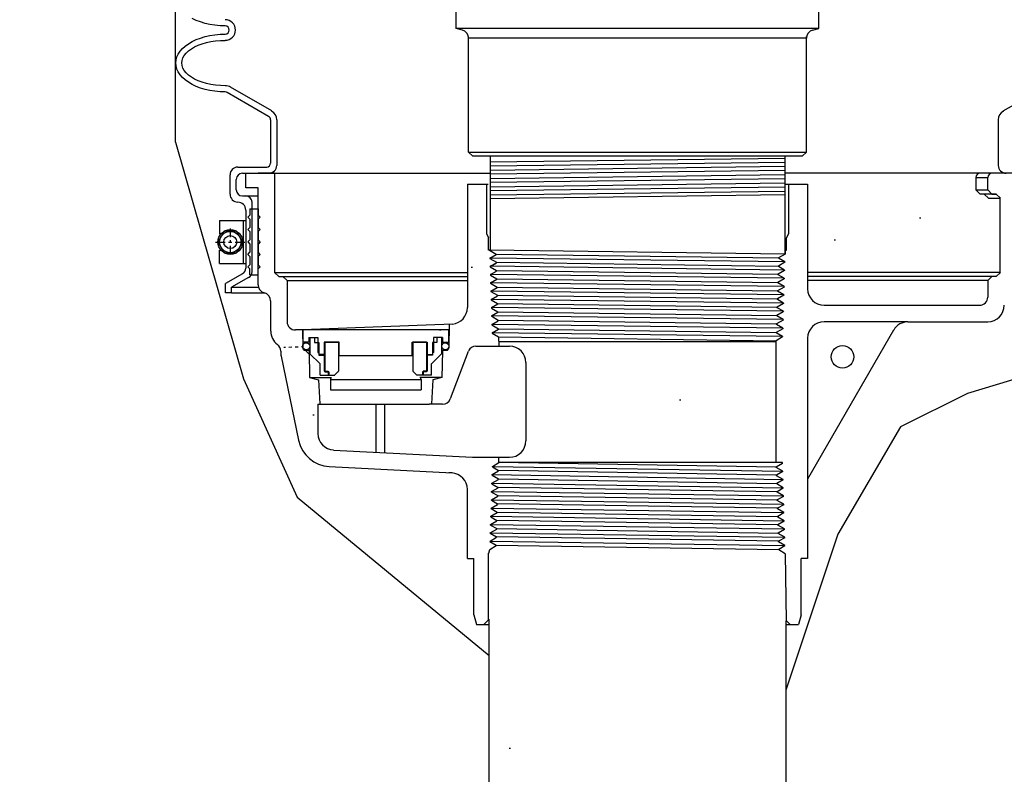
# Model space of a CAD drawing. Extents: x 1081 to 2220, y 0 to 2796.
# Tile 57 of 161: x 1557 to 1572, y 965 to 976. Entities that reach past the tile are written whole.
import ezdxf

# ---------------------------------------------------------------- set-up
doc = ezdxf.new("R2010")
doc.units = 0
doc.header["$MEASUREMENT"] = 0
doc.header["$PDSIZE"] = 1
doc.layers.get('DEFPOINTS').update_dxf_attribs({"linetype": 'CONTINUOUS'})
for name, color, linetype in [('DIM', 3, 'CONTINUOUS'), ('GALV-4', 4, 'CONTINUOUS'), ('PEAGRAVEL-HATCH', 3, 'CONTINUOUS'), ('SPILL-BUCKET', 1, 'CONTINUOUS'), ('SWIVEL-ADAPTOR', 1, 'CONTINUOUS'), ('TOP', 7, 'CONTINUOUS')]:
    doc.layers.add(name, color=color, linetype=linetype)
doc.styles.add('SIMPLEX', font='simplex')
doc.dimstyles.new('DIM64', dxfattribs={"dimscale": 64, "dimtxt": 0.09375, "dimasz": 0.09375, "dimexe": 0.0625, "dimexo": 0.0625, "dimgap": 0.046875, "dimtad": 1, "dimdec": 4, "dimzin": 3, "dimdsep": 46, "dimlunit": 4, "dimtxsty": 'SIMPLEX', "dimcen": 0, "dimclrd": 256, "dimclre": 256, "dimclrt": 256, "dimadec": 0, "dimazin": 0, "dimtfac": 1, "dimtdec": 4, "dimtmove": 0, "dimatfit": 3, "dimfxl": 1, "dimfrac": 2, "dimtolj": 1, "dimtzin": 0, "dimarcsym": 0})

# ---------------------------------------------------------------- blocks, each defined once
blk = doc.blocks.new('*D55')
at = {"layer": 'DEFPOINTS', "color": 0, "transparency": 16777216}
for p in [(1389.622, 978.296), (1911.122, 974.015), (1911.122, 700.523)]:
    blk.add_point(p, dxfattribs=at)
at = {"layer": 'DIM', "lineweight": -2, "transparency": 16777216}
for p, q in [((1389.622, 974.296), (1389.622, 696.523)), ((1911.122, 970.015), (1911.122, 696.523)), ((1395.622, 700.523), (1905.122, 700.523))]:
    blk.add_line(p, q, dxfattribs=at)
at = {"layer": 'DIM', "transparency": 16777216}
for points in [[(1395.622, 701.523), (1395.622, 699.523), (1389.622, 700.523)], [(1905.122, 701.523), (1905.122, 699.523), (1911.122, 700.523)]]:
    blk.add_solid(points, dxfattribs=at)
at = {"layer": 'DIM', "transparency": 16777216, "insert": (1650.372, 708.095), "char_height": 6, "attachment_point": 5, "style": 'SIMPLEX'}
blk.add_mtext('\\A1;43\'-5 1/2" (F.V. TANK SLAB)', dxfattribs=at)

msp = doc.modelspace()

# ---------------------------------------------------------------- hatches: boundary and pattern name
at = {"layer": 'PEAGRAVEL-HATCH'}
h = msp.add_hatch(dxfattribs=at)
h.set_pattern_fill('AR-SAND', color=256, scale=7.5, style=0)
h.set_pattern_definition([(37.5, (1705.354, 937.986), (-0.47245, 14.4512), [0, -11.4, 0, -12.75, 0, -12.1875]), (7.5, (1705.354, 937.986), (13.2733, 21.166), [0, -6.15, 0, -10.275, 0, -3.9375]), (327.5, (1696.129, 937.986), (23.3561, 0.0424), [0, -3.75, 0, -13.5, 0, -17.625]), (317.5, (1696.129, 937.986), (22.546, 6.5826), [0, -1.875, 0, -8.85, 0, -10.125])])
h.paths.add_polyline_path([(1570.33517, 980.73529), (1595.38964, 980.73529), (1595.38964, 937.98634), (1570.33517, 937.98634)])
h = msp.add_hatch(dxfattribs=at)
h.set_pattern_fill('AR-SAND', color=256, scale=7.5, style=0)
h.set_pattern_definition([(37.5, (1730.472, 974.765), (-0.47245, 14.4512), [0, -11.4, 0, -12.75, 0, -12.1875]), (7.5, (1730.472, 974.765), (13.2733, 21.1661), [0, -6.15, 0, -10.275, 0, -3.9375]), (327.5, (1721.247, 974.765), (23.3561, 0.04244), [0, -3.75, 0, -13.5, 0, -17.625]), (317.5, (1721.247, 974.765), (22.546, 6.5826), [0, -1.875, 0, -8.85, 0, -10.125])])
h.paths.add_polyline_path([(1517.69485, 978.01471), (1570.27181, 978.01471), (1570.27181, 974.76471), (1517.69485, 974.76471)])
h = msp.add_hatch(dxfattribs=at)
h.set_pattern_fill('AR-SAND', color=256, scale=7.5, style=0)
h.set_pattern_definition([(37.5, (1737.345, 935.266), (-0.47245, 14.4512), [0, -11.4, 0, -12.75, 0, -12.1875]), (7.5, (1737.345, 935.266), (13.2733, 21.1661), [0, -6.15, 0, -10.275, 0, -3.9375]), (327.5, (1728.12, 935.266), (23.3561, 0.04244), [0, -3.75, 0, -13.5, 0, -17.625]), (317.5, (1728.12, 935.266), (22.546, 6.5826), [0, -1.875, 0, -8.85, 0, -10.125])])
h.paths.add_polyline_path([(1517.34305, 966.17094), (1517.2252, 966.2888), (1517.30377, 966.36737), (1516.28236, 967.38877), (1516.20379, 967.3102), (1516.08594, 967.42806), (1516.08594, 967.8028), (1515.80814, 967.8028), (1515.80814, 973.7036), (1517.63241, 973.7036), (1517.68095, 973.7036), (1517.68095, 974.76471), (1563.39871, 974.76471), (1563.39871, 935.26579), (1518.80814, 935.26579, -0.41421356), (1515.80814, 938.26579), (1515.80814, 964.02491), (1516.08594, 964.02491), (1516.08594, 964.91382)])
h = msp.add_hatch(dxfattribs=at)
h.set_pattern_fill('AR-SAND', color=256, scale=7.5, style=0)
h.set_pattern_definition([(37.5, (1725.07, 935.266), (-0.47245, 14.4512), [0, -11.4, 0, -12.75, 0, -12.1875]), (7.5, (1725.07, 935.266), (13.2733, 21.166), [0, -6.15, 0, -10.275, 0, -3.9375]), (327.5, (1715.845, 935.266), (23.3561, 0.0424), [0, -3.75, 0, -13.5, 0, -17.625]), (317.5, (1715.845, 935.266), (22.546, 6.5826), [0, -1.875, 0, -8.85, 0, -10.125])])
edge = h.paths.add_edge_path()
edge.add_line((1563.39871, 974.76471), (1575.67366, 974.76471))
edge.add_arc((1575.48637, 974.77355), 0.1875, 310.000095, 357.298457, ccw=False)
edge.add_line((1575.60689, 974.62992), (1574.97643, 974.10089))
edge.add_arc((1575.09695, 973.95726), 0.1875, 490.000095, 555.380859)
edge.add_line((1574.91616, 973.90753), (1575.07266, 973.33865))
edge.add_arc((1574.59056, 973.20603), 0.5, 360, 375.380859, ccw=False)
edge.add_line((1575.09056, 973.20603), (1575.09056, 973.02355))
edge.add_line((1575.09056, 973.02355), (1575.06056, 973.02355))
edge.add_line((1575.06056, 973.02355), (1575.06056, 972.39855))
edge.add_line((1575.06056, 972.39855), (1575.09056, 972.27355))
edge.add_line((1575.09056, 972.27355), (1575.18431, 972.27355))
edge.add_line((1575.18431, 972.27355), (1575.37181, 972.27355))
edge.add_line((1575.37181, 972.27355), (1575.37181, 970.05822))
edge.add_arc((1575.12181, 970.05822), 0.25, 284.989898, 360, ccw=False)
edge.add_arc((1587.18268, 925.01463), 46.38034, 464.989886, 465.707335)
edge.add_arc((1574.85654, 968.84474), 0.85, 465.707347, 540)
edge.add_line((1574.00654, 968.84474), (1574.00654, 966.63109))
edge.add_line((1574.00654, 966.63109), (1574.00641, 966.47039))
edge.add_line((1574.00641, 966.47039), (1574.16503, 966.47039))
edge.add_line((1574.16503, 966.47039), (1574.35654, 966.63109))
edge.add_line((1574.35654, 966.63109), (1574.35654, 967.6677))
edge.add_ellipse((1574.48547, 967.75721), major_axis=(0, 0.2), ratio=0.72085956, start_angle=116.585007, end_angle=251.031832)
edge.add_line((1574.62181, 967.64328), (1574.62181, 967.33409))
edge.add_arc((1574.55575, 967.32287), 0.06701, 238.579317, 369.639978, ccw=False)
edge.add_arc((1574.49431, 967.20909), 0.0625, 424.903045, 540)
edge.add_line((1574.43181, 967.20909), (1574.43181, 966.83409))
edge.add_arc((1574.49431, 966.83409), 0.0625, 540, 630)
edge.add_line((1574.49431, 966.77159), (1574.56181, 966.77159))
edge.add_arc((1574.56181, 966.71159), 0.06, 359.979772, 450, ccw=False)
edge.add_line((1574.62181, 966.71157), (1574.61834, 956.87655))
edge.add_arc((1628.5354, 827.95573), 139.74129, 472.6955788, 474.5798006)
edge.add_arc((1570.86469, 953.39639), 1.7, 465.563139, 540)
edge.add_line((1569.16469, 953.39639), (1569.16469, 945.77096))
edge.add_line((1569.16469, 945.77096), (1568.28124, 945.77096))
edge.add_line((1568.28124, 945.77096), (1568.04471, 945.77096))
edge.add_line((1568.04471, 945.77096), (1568.78124, 944.45572))
edge.add_line((1568.78124, 944.45572), (1568.78124, 944.05737))
edge.add_arc((1569.03124, 944.05737), 0.25, 540, 630)
edge.add_line((1569.03124, 943.80737), (1569.16469, 943.80737))
edge.add_line((1569.16469, 943.80737), (1569.16469, 942.27096))
edge.add_arc((1568.91469, 942.27096), 0.25, 270, 360, ccw=False)
edge.add_line((1568.91469, 942.02096), (1568.91469, 937.00876))
edge.add_line((1568.91469, 937.00876), (1568.29594, 937.00876))
edge.add_line((1568.29594, 937.00876), (1568.29594, 936.11157))
edge.add_line((1568.29594, 936.11157), (1568.17219, 936.11157))
edge.add_line((1568.17219, 936.11157), (1568.17219, 935.69869))
edge.add_line((1568.17219, 935.69869), (1567.66155, 935.66298))
edge.add_line((1567.66155, 935.66298), (1567.66155, 935.6011))
edge.add_line((1567.66155, 935.6011), (1567.59968, 935.6011))
edge.add_line((1567.59968, 935.6011), (1567.59968, 935.26579))
edge.add_line((1567.59968, 935.26579), (1567.10468, 935.26579))
edge.add_line((1567.10468, 935.26579), (1567.10468, 935.6011))
edge.add_line((1567.10468, 935.6011), (1567.0428, 935.6011))
edge.add_line((1567.0428, 935.6011), (1567.0428, 935.66298))
edge.add_line((1567.0428, 935.66298), (1566.91905, 935.66298))
edge.add_line((1566.91905, 935.66298), (1566.91905, 935.26579))
edge.add_line((1566.91905, 935.26579), (1563.39871, 935.26579))
edge.add_line((1563.39871, 935.26579), (1563.39871, 974.76471))
h.paths.add_polyline_path([(1567.12017, 935.87609, -0.57507133), (1567.09865, 935.8621, 0.53001081), (1567.05518, 935.83319), (1567.05518, 935.61694), (1567.64918, 935.61694), (1567.64918, 935.86444), (1567.59869, 935.86444, -0.35188447), (1567.58418, 935.87609, 0.80321759)], flags=16)
h.paths.add_polyline_path([(1567.45514, 935.82484, 1), (1567.24922, 935.82484, 1)], flags=0)
h = msp.add_hatch(dxfattribs=at)
h.set_pattern_fill('AR-SAND', color=256, scale=7.5, style=0)
h.set_pattern_definition([(37.5, (1731.579, 915.523), (-0.47245, 14.4512), [0, -11.4, 0, -12.75, 0, -12.1875]), (7.5, (1731.579, 915.523), (13.2733, 21.1661), [0, -6.15, 0, -10.275, 0, -3.9375]), (327.5, (1722.354, 915.523), (23.3561, 0.04244), [0, -3.75, 0, -13.5, 0, -17.625]), (317.5, (1722.354, 915.523), (22.546, 6.5826), [0, -1.875, 0, -8.85, 0, -10.125])])
h.paths.add_polyline_path([(1510.62181, 973.7036), (1514.80814, 973.7036), (1514.80814, 967.8028), (1514.53033, 967.8028), (1514.53033, 964.02491), (1514.80814, 964.02491), (1514.80814, 938.26579, 0.41421356), (1518.80814, 934.26579), (1566.91905, 934.26579), (1566.91905, 933.8686), (1567.10468, 933.8686), (1567.10468, 933.91464), (1567.66155, 933.91464), (1567.66155, 933.8686), (1568.17219, 933.8329), (1568.17219, 933.42001), (1568.29594, 933.42001), (1568.29594, 932.52282), (1568.91469, 932.52282), (1568.91469, 923.02328, -0.41421356), (1569.16469, 922.77328), (1569.16469, 921.77328), (1568.28124, 921.77328), (1568.04471, 921.77328), (1568.78124, 920.45804), (1568.78124, 920.05969, 0.41421356), (1569.03124, 919.80969), (1569.16469, 919.80969), (1569.16469, 915.52328), (1561.37181, 915.52328), (1560.37181, 917.52328), (1555.37181, 917.52328), (1554.37181, 915.52328), (1544.87181, 915.52328), (1543.87181, 917.52328), (1538.87181, 917.52328), (1537.87181, 915.52328), (1528.37181, 915.52328), (1527.37181, 917.52328), (1526.40987, 917.52328), (1526.40987, 923.05328, 0.41421356), (1520.40987, 929.05328), (1511.52101, 929.05328), (1511.52101, 929.40408, -0.41421356), (1510.87181, 930.05328), (1510.62181, 930.05328)])

# ---------------------------------------------------------------- linework, layer by layer
at = {"layer": 'DEFPOINTS', "linetype": 'Continuous'}
for points in [[(1559.11299, 974.48171), (1559.11299, 978.09658)], [(1559.11299, 974.48171), (1560.14241, 970.89246), (1560.9563, 969.09666), (1563.87181, 966.69905)], [(1573.13062, 973.96972), (1572.48636, 971.0771), (1571.12993, 970.67051), (1570.11257, 970.16224), (1569.16299, 968.53588), (1568.37181, 966.17157)]]:
    msp.add_lwpolyline(points, dxfattribs=at)
at = {"layer": 'GALV-4', "color": 1, "linetype": 'Continuous'}
for p, q in [((1563.88688, 974.26775), (1563.88688, 972.84546)), ((1568.35673, 974.26775), (1568.35673, 972.78538))]:
    msp.add_line(p, q, dxfattribs=at)
at = {"layer": 'GALV-4', "color": 7, "linetype": 'Continuous'}
for p, q in [((1563.88688, 974.18155), (1568.35673, 974.24091)), ((1568.35673, 974.17562), (1563.88688, 974.11783)), ((1563.88688, 974.05578), (1568.35673, 974.11613)), ((1568.35673, 974.05083), (1563.88688, 973.99393)), ((1563.88688, 973.9311), (1568.35673, 973.99024)), ((1568.35673, 973.92604), (1563.88688, 973.86844)), ((1563.88688, 973.80642), (1568.35673, 973.86544)), ((1568.35703, 973.80126), (1563.88688, 973.74374)), ((1563.88688, 973.68172), (1568.35673, 973.74065)), ((1568.36132, 973.68228), (1563.88688, 973.62226))]:
    msp.add_line(p, q, dxfattribs=at)
at = {"layer": 'GALV-4', "color": 1, "linetype": 'Continuous'}
msp.add_lwpolyline([(1568.37181, 967.22357), (1568.37669, 923.08616), (1563.87669, 923.08616), (1563.87181, 967.24928)], dxfattribs=at)
at = {"layer": 'SPILL-BUCKET', "linetype": 'Continuous'}
for p, q in [((1559.42573, 976.32863), (1559.36496, 976.35742)), ((1559.49183, 976.30411), (1559.42573, 976.32863)), ((1559.56113, 976.28279), (1559.49183, 976.30411)), ((1559.6347, 976.26679), (1559.56113, 976.28279)), ((1559.7104, 976.25507), (1559.6347, 976.26679)), ((1559.78823, 976.2476), (1559.7104, 976.25507)), ((1559.86713, 976.24547), (1559.78823, 976.2476)), ((1559.49183, 976.06102), (1559.56113, 976.08235)), ((1559.49183, 976.06102), (1559.56113, 976.08235)), ((1559.56113, 976.08235), (1559.6347, 976.09834)), ((1559.56113, 976.08235), (1559.6347, 976.09834)), ((1559.6347, 976.09834), (1559.7104, 976.11007)), ((1559.6347, 976.09834), (1559.7104, 976.11007)), ((1559.7104, 976.11007), (1559.78823, 976.11753)), ((1559.7104, 976.11007), (1559.78823, 976.11753)), ((1559.78823, 976.11753), (1559.86713, 976.11966)), ((1559.78823, 976.11753), (1559.86713, 976.11966)), ((1559.21676, 975.9011), (1559.25941, 975.93948)), ((1559.21676, 975.9011), (1559.25941, 975.93948)), ((1559.25941, 975.93948), (1559.30952, 975.97466)), ((1559.25941, 975.93948), (1559.30952, 975.97466)), ((1559.30952, 975.97466), (1559.36496, 976.00771)), ((1559.30952, 975.97466), (1559.36496, 976.00771)), ((1559.36496, 976.00771), (1559.42573, 976.0365)), ((1559.36496, 976.00771), (1559.42573, 976.0365)), ((1559.40228, 975.92562), (1559.45772, 975.95121)), ((1559.42573, 976.0365), (1559.49183, 976.06102)), ((1559.42573, 976.0365), (1559.49183, 976.06102)), ((1559.45772, 975.95121), (1559.51742, 975.9736)), ((1559.51742, 975.9736), (1559.58246, 975.99172)), ((1559.58246, 975.99172), (1559.64963, 976.00665)), ((1559.64963, 976.00665), (1559.72106, 976.01731)), ((1559.72106, 976.01731), (1559.79356, 976.02371)), ((1559.79356, 976.02371), (1559.86713, 976.02584)), ((1559.13253, 975.77316), (1559.15279, 975.81687)), ((1559.13253, 975.77316), (1559.15279, 975.81687)), ((1559.15279, 975.81687), (1559.18158, 975.86058)), ((1559.15279, 975.81687), (1559.18158, 975.86058)), ((1559.18158, 975.86058), (1559.21676, 975.9011)), ((1559.18158, 975.86058), (1559.21676, 975.9011)), ((1559.22636, 975.75823), (1559.24661, 975.79555)), ((1559.24661, 975.79555), (1559.2754, 975.8318)), ((1559.2754, 975.8318), (1559.31058, 975.86485)), ((1559.31058, 975.86485), (1559.35323, 975.89683)), ((1559.35323, 975.89683), (1559.40228, 975.92562)), ((1559.11654, 975.68253), (1559.12081, 975.72838)), ((1559.11654, 975.68253), (1559.12081, 975.72838)), ((1559.12081, 975.63669), (1559.11654, 975.68253)), ((1559.12081, 975.72838), (1559.13253, 975.77316)), ((1559.12081, 975.72838), (1559.13253, 975.77316)), ((1559.13253, 975.59084), (1559.12081, 975.63669)), ((1559.21036, 975.68253), (1559.21463, 975.72091)), ((1559.21463, 975.64308), (1559.21036, 975.68253)), ((1559.21463, 975.72091), (1559.22636, 975.75823)), ((1559.22636, 975.60577), (1559.21463, 975.64308)), ((1559.15279, 975.54713), (1559.13253, 975.59084)), ((1559.18158, 975.50448), (1559.15279, 975.54713)), ((1559.21676, 975.4629), (1559.18158, 975.50448)), ((1559.24661, 975.56845), (1559.22636, 975.60577)), ((1559.2754, 975.53327), (1559.24661, 975.56845)), ((1559.31058, 975.49915), (1559.2754, 975.53327)), ((1559.35323, 975.46717), (1559.31058, 975.49915)), ((1559.25941, 975.42452), (1559.21676, 975.4629)), ((1559.30952, 975.38934), (1559.25941, 975.42452)), ((1559.36496, 975.35628), (1559.30952, 975.38934)), ((1559.40228, 975.43838), (1559.35323, 975.46717)), ((1559.42573, 975.3275), (1559.36496, 975.35628)), ((1559.45772, 975.41279), (1559.40228, 975.43838)), ((1559.51742, 975.3904), (1559.45772, 975.41279)), ((1559.58246, 975.37228), (1559.51742, 975.3904)), ((1559.64963, 975.35735), (1559.58246, 975.37228)), ((1559.72106, 975.34669), (1559.64963, 975.35735)), ((1559.79356, 975.34029), (1559.72106, 975.34669)), ((1559.86713, 975.33816), (1559.79356, 975.34029)), ((1559.49183, 975.30298), (1559.42573, 975.3275)), ((1559.56113, 975.28165), (1559.49183, 975.30298)), ((1559.6347, 975.26566), (1559.56113, 975.28165)), ((1559.7104, 975.25393), (1559.6347, 975.26566)), ((1559.78823, 975.24647), (1559.7104, 975.25393)), ((1559.86713, 975.24434), (1559.78823, 975.24647)), ((1560.52495, 974.87331), (1559.89804, 975.23581)), ((1560.57186, 974.95434), (1559.94496, 975.31684)), ((1571.67175, 974.95434), (1572.29866, 975.31684)), ((1560.55587, 974.81894), (1560.55587, 974.16431)), ((1560.64969, 974.81894), (1560.64969, 974.13019)), ((1571.59392, 974.81894), (1571.59392, 974.13019)), ((1560.05904, 974.1046), (1560.49617, 974.1046)), ((1560.12727, 974.01078), (1560.52922, 974.01078)), ((1560.17951, 973.79115), (1560.17951, 974.01078)), ((1560.17951, 974.01078), (1561.16465, 974.01078)), ((1560.61664, 974.01078), (1560.36716, 974.01078)), ((1560.49297, 974.01078), (1563.88688, 974.01078)), ((1560.61771, 972.50641), (1560.61771, 974.01078)), ((1571.75065, 974.01078), (1568.35673, 974.01078)), ((1572.0641, 974.01078), (1568.35673, 974.01078)), ((1559.93962, 973.69199), (1559.93962, 973.98413)), ((1560.03345, 973.76023), (1560.03345, 973.91696)), ((1563.54221, 973.84552), (1563.85673, 973.84552)), ((1563.54221, 973.84552), (1563.54221, 971.97226)), ((1563.83114, 973.84552), (1563.83114, 973.09494)), ((1568.35673, 973.84552), (1568.70247, 973.84552)), ((1568.41247, 973.84552), (1568.41247, 973.09494)), ((1568.70247, 973.84552), (1568.70247, 972.25906)), ((1571.25594, 973.94787), (1571.25594, 973.75703)), ((1571.25594, 973.94787), (1571.43719, 973.94787)), ((1571.43719, 973.75703), (1571.43719, 973.94787)), ((1560.36716, 973.79115), (1560.17951, 973.79115)), ((1560.36716, 972.31877), (1560.36716, 973.79115)), ((1571.25594, 973.75703), (1571.43719, 973.75703)), ((1571.31885, 973.69519), (1571.25594, 973.75703)), ((1571.56513, 973.69519), (1571.31885, 973.69519)), ((1571.44572, 973.63229), (1571.38388, 973.69519)), ((1571.56513, 973.69519), (1571.40627, 973.69519)), ((1571.5001, 973.69519), (1571.43719, 973.75703)), ((1571.5001, 973.69519), (1571.56513, 973.69519)), ((1571.62697, 973.63229), (1571.56513, 973.69519)), ((1560.12727, 973.66641), (1560.17951, 973.66641)), ((1560.17951, 973.66641), (1560.36716, 973.66641)), ((1560.27334, 972.51388), (1560.27334, 973.57258)), ((1571.44572, 973.63229), (1571.62697, 973.63229)), ((1571.62591, 972.50641), (1571.62591, 973.63229)), ((1560.17951, 973.45211), (1560.17951, 972.57145)), ((1560.24242, 973.4681), (1560.36716, 973.4681)), ((1560.24242, 973.4681), (1560.24242, 973.37428)), ((1560.36716, 973.4681), (1560.36716, 973.37428)), ((1560.21043, 973.34336), (1560.24242, 973.37428)), ((1560.21043, 973.34336), (1560.24242, 973.31244)), ((1560.24242, 973.31244), (1560.24242, 973.18663)), ((1560.39808, 973.34336), (1560.36716, 973.37428)), ((1560.39808, 973.34336), (1560.36716, 973.31244)), ((1560.36716, 973.31244), (1560.36716, 973.18663)), ((1560.21043, 973.15571), (1560.24242, 973.18663)), ((1560.21043, 973.15571), (1560.24242, 973.12479)), ((1560.24242, 973.12479), (1560.24242, 972.99899)), ((1560.39808, 973.15571), (1560.36716, 973.18663)), ((1560.39808, 973.15571), (1560.36716, 973.12479)), ((1560.36716, 973.12479), (1560.36716, 972.99899)), ((1563.83114, 973.09494), (1563.85993, 973.0331)), ((1568.41247, 973.09494), (1568.38368, 973.0331)), ((1560.21043, 972.96807), (1560.24242, 972.99899)), ((1560.21043, 972.96807), (1560.24242, 972.93715)), ((1560.39808, 972.96807), (1560.36716, 972.99899)), ((1560.39808, 972.96807), (1560.36716, 972.93715)), ((1563.85993, 972.84546), (1563.85993, 973.0331)), ((1568.38368, 972.84546), (1568.38368, 973.0331)), ((1560.21043, 972.78042), (1560.24242, 972.81134)), ((1560.24242, 972.93715), (1560.24242, 972.81134)), ((1560.36716, 972.93715), (1560.36716, 972.81134)), ((1560.39808, 972.78042), (1560.36716, 972.81134)), ((1563.87805, 972.84546), (1563.85993, 972.84546)), ((1563.87805, 972.84546), (1563.87805, 972.84226)), ((1563.87912, 972.84226), (1563.97721, 972.78468)), ((1563.89511, 972.84546), (1563.89405, 972.84546)), ((1563.89831, 972.84546), (1563.89724, 972.84546)), ((1568.36343, 972.84546), (1568.36132, 972.78532)), ((1568.36343, 972.84546), (1568.38368, 972.84546)), ((1560.21043, 972.78042), (1560.24242, 972.7495)), ((1560.24242, 972.7495), (1560.24242, 972.62369)), ((1560.39808, 972.78042), (1560.36716, 972.7495)), ((1560.36716, 972.7495), (1560.36716, 972.62369)), ((1563.88232, 972.72391), (1563.97721, 972.77829)), ((1563.88232, 972.72391), (1563.97721, 972.77829)), ((1563.88232, 972.72391), (1563.88232, 972.71645)), ((1563.88232, 972.71752), (1563.98041, 972.65994)), ((1563.88232, 972.71645), (1563.98041, 972.65994)), ((1563.88552, 972.5981), (1563.98041, 972.65355)), ((1563.88552, 972.59917), (1563.98041, 972.65355)), ((1563.97721, 972.78468), (1563.97721, 972.77829)), ((1563.98041, 972.65994), (1563.98041, 972.65355)), ((1563.98041, 972.65994), (1563.98041, 972.65355)), ((1568.35703, 972.65994), (1568.26001, 972.60344)), ((1568.36132, 972.78532), (1568.26321, 972.72818)), ((1568.26321, 972.72071), (1568.26321, 972.72818)), ((1568.35703, 972.66634), (1568.26321, 972.72071)), ((1568.35703, 972.66634), (1568.35703, 972.65994)), ((1560.21043, 972.59277), (1560.24242, 972.62369)), ((1560.21043, 972.59277), (1560.24242, 972.56186)), ((1560.24242, 972.46803), (1560.24242, 972.56186)), ((1560.39808, 972.59277), (1560.36716, 972.62369)), ((1560.39808, 972.59277), (1560.36716, 972.56186)), ((1560.36716, 972.46803), (1560.36716, 972.56186)), ((1560.67955, 972.44351), (1560.61664, 972.50641)), ((1560.61771, 972.50641), (1563.54221, 972.50641)), ((1563.88552, 972.5981), (1563.88658, 972.59171)), ((1563.88658, 972.59171), (1563.98467, 972.5352)), ((1563.88978, 972.47336), (1563.98467, 972.52774)), ((1563.98467, 972.5352), (1563.98467, 972.52774)), ((1568.35383, 972.5352), (1568.25574, 972.47869)), ((1568.26001, 972.59597), (1568.26001, 972.60344)), ((1568.35383, 972.5416), (1568.26001, 972.59597)), ((1568.35383, 972.5416), (1568.35383, 972.5352)), ((1571.62697, 972.50641), (1568.70247, 972.50641)), ((1571.56513, 972.44351), (1571.62697, 972.50641)), ((1560.12727, 972.48722), (1559.87032, 972.33903)), ((1560.22109, 972.42965), (1559.96415, 972.28145)), ((1560.24242, 972.46803), (1560.36716, 972.46803)), ((1560.67955, 972.44351), (1563.54221, 972.44351)), ((1560.74245, 972.44351), (1560.74352, 972.44351)), ((1560.80642, 972.38167), (1560.74352, 972.44351)), ((1560.80642, 972.38167), (1560.80642, 971.75796)), ((1560.80642, 972.38167), (1563.54221, 972.38167)), ((1563.88978, 972.47336), (1563.88978, 972.46697)), ((1563.88978, 972.46697), (1563.98787, 972.40939)), ((1563.89405, 972.34862), (1563.98893, 972.403)), ((1563.89405, 972.34862), (1563.89405, 972.34116)), ((1563.98787, 972.40939), (1563.98893, 972.403)), ((1568.34957, 972.40939), (1568.25148, 972.35289)), ((1568.25148, 972.34649), (1568.25148, 972.35289)), ((1568.34637, 972.29211), (1568.25148, 972.34649)), ((1568.25468, 972.47123), (1568.25574, 972.47869)), ((1568.34957, 972.41686), (1568.25468, 972.47123)), ((1568.34957, 972.41686), (1568.34957, 972.40939)), ((1571.5001, 972.44351), (1568.70247, 972.44351)), ((1571.43719, 972.38167), (1568.70247, 972.38167)), ((1571.43719, 972.38167), (1571.5001, 972.44351)), ((1571.43719, 972.38167), (1571.43719, 972.13325)), ((1571.56513, 972.44351), (1571.5001, 972.44351)), ((1559.87032, 972.19509), (1559.87032, 972.33903)), ((1559.96415, 972.28252), (1560.36716, 972.28252)), ((1559.96415, 972.19509), (1559.96415, 972.28145)), ((1563.89405, 972.34116), (1563.99213, 972.28465)), ((1563.89724, 972.22281), (1563.99213, 972.27719)), ((1563.89724, 972.22281), (1563.89831, 972.21642)), ((1563.89831, 972.21642), (1563.9964, 972.15991)), ((1563.99213, 972.28465), (1563.99213, 972.27719)), ((1568.3453, 972.28465), (1568.24721, 972.22814)), ((1568.24721, 972.22175), (1568.24721, 972.22814)), ((1568.3421, 972.16631), (1568.24721, 972.22175)), ((1568.34637, 972.29211), (1568.3453, 972.28465)), ((1559.96095, 972.19509), (1559.87032, 972.19509)), ((1559.96415, 972.19509), (1560.47164, 972.19509)), ((1560.55587, 972.07675), (1560.55587, 971.61616)), ((1563.90151, 972.09807), (1563.9964, 972.15245)), ((1563.90151, 972.09807), (1563.90151, 972.09168)), ((1563.90151, 972.09168), (1563.9996, 972.0341)), ((1563.9964, 972.15991), (1563.9964, 972.15245)), ((1568.3421, 972.15991), (1568.24402, 972.1034)), ((1568.24402, 972.09594), (1568.24402, 972.1034)), ((1568.33784, 972.04156), (1568.24402, 972.09594)), ((1568.3421, 972.16631), (1568.3421, 972.15991)), ((1563.90577, 971.97333), (1564.00066, 972.0277)), ((1563.90577, 971.97333), (1563.90577, 971.96587)), ((1563.90577, 971.96587), (1564.00386, 971.90936)), ((1563.90897, 971.84752), (1564.00386, 971.9019)), ((1564.00066, 972.0277), (1563.9996, 972.0341)), ((1564.00386, 971.9019), (1564.00386, 971.90936)), ((1568.33357, 971.90936), (1568.23655, 971.85285)), ((1568.33784, 972.0341), (1568.23975, 971.97759)), ((1568.23975, 971.9712), (1568.23975, 971.97759)), ((1568.33464, 971.91682), (1568.23975, 971.9712)), ((1568.33464, 971.91682), (1568.33357, 971.90936)), ((1568.33784, 972.04156), (1568.33784, 972.0341)), ((1568.95195, 972.00851), (1571.31245, 972.00851)), ((1563.90897, 971.84752), (1563.91004, 971.84113)), ((1563.91004, 971.84113), (1564.00813, 971.78462)), ((1563.91324, 971.71638), (1564.00813, 971.77076)), ((1564.00813, 971.77076), (1564.00813, 971.78462)), ((1568.33038, 971.78462), (1568.23229, 971.72811)), ((1568.23655, 971.84539), (1568.23655, 971.85285)), ((1568.33038, 971.79101), (1568.23655, 971.84539)), ((1568.33038, 971.79101), (1568.33038, 971.78462)), ((1570.22602, 971.75796), (1568.95195, 971.75796)), ((1570.22602, 971.75796), (1571.43719, 971.75796)), ((1561.03778, 971.63322), (1560.93116, 971.63322)), ((1561.03778, 971.63322), (1561.04311, 971.35708)), ((1563.31725, 971.72278), (1561.04631, 971.63322)), ((1563.25434, 971.63322), (1561.04631, 971.63322)), ((1561.04631, 971.63322), (1561.04631, 971.45091)), ((1563.24475, 971.63322), (1563.02618, 971.63322)), ((1563.11681, 971.63322), (1563.13707, 971.63322)), ((1563.25434, 971.63322), (1563.25434, 971.45091)), ((1563.26501, 971.72065), (1563.25861, 971.35708)), ((1563.91324, 971.71638), (1563.9143, 971.70892)), ((1563.9143, 971.70892), (1564.01132, 971.65241)), ((1563.9175, 971.59057), (1564.01132, 971.64495)), ((1564.01132, 971.64495), (1564.01132, 971.65241)), ((1568.32611, 971.65241), (1568.22802, 971.59591)), ((1568.23122, 971.71425), (1568.23229, 971.72811)), ((1568.32611, 971.65988), (1568.23122, 971.71425)), ((1568.32611, 971.65988), (1568.32611, 971.65241)), ((1568.70567, 969.37508), (1570.00959, 971.63322)), ((1561.15079, 971.45091), (1561.04631, 971.45091)), ((1561.1348, 971.51914), (1561.1348, 971.45091)), ((1561.1348, 971.51914), (1561.27447, 971.51914)), ((1561.15079, 971.51914), (1561.15079, 971.27392)), ((1561.15079, 971.51914), (1561.22223, 971.51914)), ((1561.22223, 971.51914), (1561.22223, 971.44344)), ((1561.27447, 971.51914), (1561.27447, 971.29418)), ((1561.59539, 971.44877), (1561.36829, 971.44877)), ((1561.36829, 971.44877), (1561.36829, 971.26113)), ((1561.38002, 971.44877), (1561.58792, 971.44877)), ((1561.38002, 971.44877), (1561.38002, 970.99672)), ((1561.58792, 971.44877), (1561.58792, 971.01058)), ((1561.59539, 971.243), (1561.59539, 971.44877)), ((1562.70527, 971.243), (1562.70527, 971.44877)), ((1562.70527, 971.44877), (1562.93236, 971.44877)), ((1562.7138, 971.44877), (1562.7138, 971.01058)), ((1562.92063, 971.44877), (1562.7138, 971.44877)), ((1562.92063, 971.44877), (1562.92063, 970.99672)), ((1562.93236, 971.44877), (1562.93236, 971.26113)), ((1563.16585, 971.51914), (1563.02618, 971.51914)), ((1563.02618, 971.51914), (1563.02618, 971.29418)), ((1563.07843, 971.51914), (1563.07843, 971.44344)), ((1563.14986, 971.51914), (1563.07843, 971.51914)), ((1563.14986, 971.51914), (1563.14986, 971.27392)), ((1563.14986, 971.45091), (1563.25434, 971.45091)), ((1563.16585, 971.51914), (1563.16585, 971.45091)), ((1563.9175, 971.59057), (1563.9175, 971.58418)), ((1563.9175, 971.58418), (1564.01559, 971.52767)), ((1564.01559, 971.52767), (1564.01666, 971.38907)), ((1564.01613, 971.4573), (1568.22376, 971.4573)), ((1568.32185, 971.52767), (1568.22376, 971.47116)), ((1568.22376, 969.62136), (1568.22376, 971.47116)), ((1568.22376, 971.4573), (1568.22376, 971.47116)), ((1568.22802, 971.58844), (1568.22802, 971.59591)), ((1568.32185, 971.53407), (1568.22802, 971.58844)), ((1568.32185, 971.53407), (1568.32185, 971.52767)), ((1568.70247, 971.50848), (1568.70247, 968.16604)), ((1560.71153, 971.31231), (1560.71153, 971.26326)), ((1560.75738, 971.37094), (1560.78083, 971.37201)), ((1560.82988, 971.37414), (1560.87785, 971.37628)), ((1560.92583, 971.37734), (1560.97381, 971.37947)), ((1561.02179, 971.38161), (1561.04631, 971.38267)), ((1561.07403, 971.32617), (1561.1444, 971.32617)), ((1561.08043, 971.32617), (1561.14013, 971.26646)), ((1561.14013, 971.31124), (1561.14653, 970.91356)), ((1561.22223, 971.44344), (1561.28833, 971.44344)), ((1561.28833, 971.44344), (1561.28833, 971.2494)), ((1563.01232, 971.44344), (1563.01232, 971.2494)), ((1563.07843, 971.44344), (1563.01232, 971.44344)), ((1563.16159, 971.31124), (1563.15412, 970.91356)), ((1563.17651, 971.32617), (1563.22662, 971.32617)), ((1563.555, 971.30804), (1563.281, 970.58838)), ((1563.67122, 971.38907), (1564.17926, 971.38907)), ((1560.71366, 971.23767), (1560.98021, 969.96147)), ((1561.30645, 971.11826), (1561.15079, 971.27392)), ((1561.27447, 971.29418), (1561.28833, 971.28565)), ((1561.28833, 971.28565), (1561.28833, 971.26113)), ((1561.38002, 971.26113), (1561.28833, 971.26113)), ((1561.28833, 971.2494), (1561.38002, 971.2494)), ((1561.36829, 971.2494), (1561.36829, 971.01058)), ((1562.70527, 971.243), (1561.59539, 971.243)), ((1562.92063, 971.26113), (1563.01232, 971.26113)), ((1563.01232, 971.2494), (1562.92063, 971.2494)), ((1562.93236, 971.2494), (1562.93236, 971.01058)), ((1562.99527, 971.11826), (1563.14986, 971.27392)), ((1563.02618, 971.29418), (1563.01232, 971.28565)), ((1563.01232, 971.28565), (1563.01232, 971.26113)), ((1561.30645, 970.94874), (1561.30645, 971.11826)), ((1561.36829, 971.01058), (1561.43119, 971.01058)), ((1561.43119, 971.01058), (1561.43119, 970.94874)), ((1561.52502, 970.94874), (1561.58792, 971.01058)), ((1561.58046, 971.00312), (1561.58366, 971.00312)), ((1562.77563, 970.94874), (1562.7138, 971.01058)), ((1562.72126, 971.00312), (1562.71806, 971.00312)), ((1562.86946, 971.01058), (1562.86946, 970.94874)), ((1562.93236, 971.01058), (1562.86946, 971.01058)), ((1562.99527, 970.94874), (1562.99527, 971.11826)), ((1564.42926, 971.13907), (1564.42926, 969.95239)), ((1561.14653, 970.91356), (1561.48024, 970.91356)), ((1561.14653, 970.91356), (1561.283, 970.87731)), ((1561.283, 970.87731), (1561.30326, 970.51481)), ((1561.30645, 970.94874), (1561.45892, 970.94874)), ((1561.38002, 970.99672), (1561.44079, 970.99672)), ((1561.42693, 970.94874), (1561.43119, 970.95301)), ((1561.44079, 970.99672), (1561.44079, 970.94874)), ((1561.44079, 970.94874), (1561.52928, 970.94874)), ((1561.46211, 970.88264), (1562.83854, 970.8837)), ((1561.46211, 970.88264), (1561.46211, 970.72485)), ((1562.85986, 970.94874), (1562.77244, 970.94874)), ((1563.15412, 970.91356), (1562.82148, 970.91356)), ((1562.83854, 970.8837), (1562.83854, 970.72485)), ((1562.99527, 970.94874), (1562.8428, 970.94874)), ((1562.85986, 970.99672), (1562.85986, 970.94874)), ((1562.92063, 970.99672), (1562.85986, 970.99672)), ((1563.01872, 970.87731), (1562.99846, 970.51481)), ((1563.15412, 970.91356), (1563.01872, 970.87731)), ((1561.46211, 970.72485), (1562.83854, 970.72485)), ((1561.27447, 970.50735), (1561.27447, 970.06275)), ((1561.27447, 970.50735), (1562.96328, 970.50735)), ((1562.15086, 970.50735), (1562.15086, 969.78022)), ((1562.28306, 970.50735), (1562.28306, 969.77276)), ((1563.16479, 970.50735), (1562.96328, 970.50735)), ((1561.51116, 969.81327), (1563.62004, 969.70239)), ((1563.62004, 969.70239), (1564.17926, 969.70239)), ((1564.01985, 969.62136), (1564.01985, 969.70239)), ((1561.44399, 969.56379), (1563.31192, 969.4657)), ((1563.92177, 969.56485), (1564.01985, 969.62136)), ((1563.92177, 969.55846), (1563.92177, 969.56485)), ((1563.92177, 969.55846), (1564.01559, 969.50302)), ((1568.32291, 969.62136), (1564.01985, 969.62136)), ((1568.22269, 969.63522), (1568.22376, 969.62136)), ((1568.32291, 969.60963), (1568.22802, 969.55526)), ((1568.22802, 969.5478), (1568.22802, 969.55526)), ((1568.32611, 969.49129), (1568.22802, 969.5478)), ((1568.32291, 969.60963), (1568.32291, 969.62136)), ((1563.31192, 969.4657), (1563.25754, 969.4689)), ((1563.91324, 969.30791), (1564.01132, 969.36441)), ((1563.9175, 969.44011), (1564.01559, 969.49555)), ((1563.9175, 969.43265), (1563.9175, 969.44011)), ((1563.9175, 969.43265), (1564.01239, 969.37827)), ((1564.01239, 969.37827), (1564.01132, 969.36441)), ((1564.01559, 969.50302), (1564.01559, 969.49555)), ((1568.32611, 969.48489), (1568.23122, 969.43052)), ((1568.23229, 969.42305), (1568.23122, 969.43052)), ((1568.33038, 969.36655), (1568.23229, 969.42305)), ((1568.33038, 969.35908), (1568.23549, 969.30577)), ((1568.32611, 969.48489), (1568.32611, 969.49129)), ((1568.33038, 969.35908), (1568.33038, 969.36761)), ((1563.54221, 968.16604), (1563.54221, 969.21622)), ((1563.90897, 969.18317), (1564.00706, 969.23967)), ((1563.91324, 969.30151), (1563.91324, 969.30791)), ((1563.91324, 969.30151), (1564.00706, 969.24607)), ((1564.00706, 969.24607), (1564.00706, 969.23967)), ((1568.23549, 969.29831), (1568.23549, 969.30577)), ((1568.33357, 969.24074), (1568.23549, 969.29831)), ((1568.33357, 969.23434), (1568.23868, 969.17997)), ((1568.33357, 969.23434), (1568.33357, 969.24074)), ((1563.90471, 969.05736), (1564.0028, 969.11386)), ((1563.90897, 969.1757), (1563.90897, 969.18317)), ((1563.90897, 969.1757), (1564.00386, 969.12133)), ((1564.00386, 969.12133), (1564.0028, 969.11386)), ((1568.23868, 969.1725), (1568.23868, 969.17997)), ((1568.23868, 969.17357), (1568.24082, 969.1725)), ((1568.33677, 969.116), (1568.23868, 969.1725)), ((1568.33784, 969.1096), (1568.24295, 969.05523)), ((1568.33784, 969.1096), (1568.33677, 969.116)), ((1563.90044, 968.93262), (1563.99853, 968.98912)), ((1563.90044, 968.92622), (1563.90044, 968.93262)), ((1563.90044, 968.92622), (1563.99533, 968.87078)), ((1563.90471, 969.05096), (1563.90471, 969.05736)), ((1563.90471, 969.05096), (1563.99853, 968.99659)), ((1563.99853, 968.99659), (1563.99853, 968.98912)), ((1568.24295, 969.04776), (1568.24295, 969.05523)), ((1568.34104, 968.99125), (1568.24295, 969.04776)), ((1568.34104, 968.98379), (1568.24615, 968.92942)), ((1568.24615, 968.92302), (1568.24615, 968.92942)), ((1568.34424, 968.86545), (1568.24615, 968.92302)), ((1568.34104, 968.98379), (1568.34104, 968.99125)), ((1563.89618, 968.80787), (1563.99533, 968.86438)), ((1563.89618, 968.80041), (1563.89618, 968.80787)), ((1563.89618, 968.80041), (1563.99, 968.74604)), ((1563.99533, 968.87078), (1563.99533, 968.86438)), ((1568.34424, 968.85905), (1568.25041, 968.80468)), ((1568.25041, 968.79721), (1568.25041, 968.80468)), ((1568.3485, 968.74071), (1568.25041, 968.79721)), ((1568.34424, 968.85905), (1568.34424, 968.86545)), ((1563.88765, 968.55732), (1563.9868, 968.61383)), ((1563.89191, 968.68207), (1563.99, 968.73857)), ((1563.89191, 968.67567), (1563.89191, 968.68207)), ((1563.89191, 968.67567), (1563.9868, 968.62129)), ((1563.9868, 968.62129), (1563.9868, 968.61383)), ((1563.99, 968.74604), (1563.99, 968.73857)), ((1568.3485, 968.73431), (1568.25361, 968.67993)), ((1568.25361, 968.67247), (1568.25361, 968.67993)), ((1568.3517, 968.61596), (1568.25361, 968.67247)), ((1568.3485, 968.73431), (1568.3485, 968.74071)), ((1568.3517, 968.6085), (1568.3517, 968.61596)), ((1563.88445, 968.43258), (1563.98147, 968.48909)), ((1563.88765, 968.55093), (1563.88765, 968.55732)), ((1563.88765, 968.55093), (1563.98147, 968.49549)), ((1563.98147, 968.49549), (1563.98147, 968.48909)), ((1568.3517, 968.6085), (1568.25788, 968.55413)), ((1568.25788, 968.54773), (1568.25788, 968.55413)), ((1568.3549, 968.49016), (1568.25788, 968.54773)), ((1568.35596, 968.48376), (1568.26108, 968.42938)), ((1568.35596, 968.48376), (1568.3549, 968.49016)), ((1563.88019, 968.30677), (1563.97827, 968.36328)), ((1563.88338, 968.42512), (1563.88445, 968.43258)), ((1563.88338, 968.42512), (1563.97827, 968.37074)), ((1563.97827, 968.37074), (1563.97827, 968.36328)), ((1568.26108, 968.42192), (1568.26108, 968.42938)), ((1568.35916, 968.36541), (1568.26108, 968.42192)), ((1568.35916, 968.35902), (1568.26427, 968.30358)), ((1568.35916, 968.35902), (1568.35916, 968.36541)), ((1563.54221, 968.16604), (1563.6403, 968.16604)), ((1563.6403, 967.31524), (1563.6403, 968.16604)), ((1563.8578, 968.24707), (1563.8546, 967.23208)), ((1563.86739, 968.24707), (1563.88019, 968.30677)), ((1568.26427, 968.29718), (1568.26427, 968.30358)), ((1568.36236, 968.24067), (1568.26427, 968.29718)), ((1568.36236, 968.23747), (1568.36236, 968.24067)), ((1568.36236, 968.23747), (1568.37835, 967.22355)), ((1568.60332, 967.31524), (1568.60332, 968.16604)), ((1568.70247, 968.16604), (1568.60332, 968.16604)), ((1563.6403, 967.31524), (1563.67975, 967.16597)), ((1568.60332, 967.31524), (1568.56387, 967.16597)), ((1563.67975, 967.16597), (1563.8546, 967.16597)), ((1563.78849, 967.16597), (1563.85673, 967.23421)), ((1568.38049, 967.22355), (1568.37835, 967.22355)), ((1568.37835, 967.16597), (1568.56387, 967.16597)), ((1568.43806, 967.16597), (1568.38049, 967.22355))]:
    msp.add_line(p, q, dxfattribs=at)
at = {"layer": 'SPILL-BUCKET', "color": 7, "linetype": 'Continuous'}
for p, q in [((1559.78183, 973.29218), (1560.139, 973.29218)), ((1559.78183, 973.29218), (1559.78183, 973.09281)), ((1560.139, 973.29218), (1560.17951, 973.29218)), ((1560.139, 973.29218), (1560.139, 972.64182)), ((1560.17951, 973.29218), (1560.17951, 972.64182)), ((1559.85007, 973.13012), (1559.75624, 972.967)), ((1559.78183, 973.09281), (1559.80422, 973.09281)), ((1560.03771, 973.13012), (1559.85007, 973.13012)), ((1559.94389, 973.17384), (1559.94389, 973.04163)), ((1559.94389, 973.17384), (1559.94389, 973.04163)), ((1560.1326, 972.967), (1560.03771, 973.13012)), ((1559.75624, 972.967), (1559.85007, 972.80494)), ((1559.9183, 972.967), (1559.96735, 972.967)), ((1559.9183, 972.967), (1559.96735, 972.967)), ((1559.94389, 972.99792), (1559.94389, 972.95314)), ((1559.94389, 972.99792), (1559.94389, 972.95314)), ((1560.01745, 972.967), (1560.16672, 972.967)), ((1560.01745, 972.967), (1560.16672, 972.967)), ((1560.03771, 972.80494), (1560.1326, 972.967)), ((1559.78183, 972.84226), (1559.80422, 972.84226)), ((1559.78183, 972.64182), (1559.78183, 972.84226)), ((1559.85007, 972.80494), (1560.03771, 972.80494)), ((1559.94389, 972.90943), (1559.94389, 972.77722)), ((1559.94389, 972.90943), (1559.94389, 972.77722)), ((1568.36132, 972.78532), (1563.87805, 972.84546)), ((1568.35703, 972.66634), (1563.88232, 972.72391)), ((1563.97721, 972.78468), (1568.26321, 972.72818)), ((1563.98041, 972.65994), (1568.26001, 972.60344)), ((1559.78183, 972.64182), (1560.139, 972.64182)), ((1560.139, 972.64182), (1560.17951, 972.64182)), ((1568.35383, 972.5416), (1563.88552, 972.59917)), ((1563.98467, 972.5352), (1568.25574, 972.47869)), ((1568.34957, 972.41686), (1563.89024, 972.47363)), ((1568.34637, 972.29211), (1563.89298, 972.34969)), ((1563.98787, 972.41046), (1568.25148, 972.35289)), ((1568.3421, 972.16574), (1563.89906, 972.22386)), ((1563.99213, 972.28465), (1568.24721, 972.22814)), ((1568.33784, 972.04156), (1563.90151, 972.09807)), ((1563.99642, 972.15989), (1568.24402, 972.1034)), ((1568.33464, 971.91682), (1563.90577, 971.97333)), ((1563.9996, 972.0341), (1568.23975, 971.97759)), ((1564.00389, 971.90935), (1568.23655, 971.85285)), ((1568.33038, 971.79101), (1563.90897, 971.84752)), ((1564.00813, 971.78462), (1568.23229, 971.72811)), ((1568.32611, 971.65988), (1563.91324, 971.71638)), ((1564.01132, 971.65241), (1568.22802, 971.59591)), ((1568.32185, 971.53407), (1563.9175, 971.59057)), ((1564.01559, 971.52767), (1568.22376, 971.47116)), ((1563.92177, 969.56485), (1568.32611, 969.49129)), ((1568.22802, 969.55526), (1564.01985, 969.62136)), ((1563.91857, 969.44011), (1568.33038, 969.36761)), ((1564.01239, 969.37827), (1568.23549, 969.30577)), ((1568.23122, 969.43052), (1564.01559, 969.50302)), ((1563.91324, 969.30791), (1568.33357, 969.24074)), ((1568.23868, 969.17997), (1564.00706, 969.24607)), ((1563.91004, 969.18317), (1568.33677, 969.116)), ((1564.00386, 969.12133), (1568.24295, 969.05523)), ((1563.90151, 968.93262), (1568.34424, 968.86545)), ((1563.90471, 969.05736), (1568.34104, 968.99125)), ((1568.24615, 968.92942), (1563.99853, 968.99552)), ((1563.89618, 968.80787), (1568.3485, 968.74071)), ((1563.99533, 968.87078), (1568.25041, 968.80574)), ((1563.89298, 968.68313), (1568.3517, 968.61596)), ((1563.9868, 968.62129), (1568.25788, 968.55413)), ((1568.25361, 968.67993), (1563.99, 968.74604)), ((1563.88765, 968.55732), (1568.3549, 968.49016)), ((1568.26108, 968.42938), (1563.98147, 968.49549)), ((1563.88445, 968.43258), (1568.35916, 968.36541)), ((1563.97827, 968.37074), (1568.26427, 968.30358))]:
    msp.add_line(p, q, dxfattribs=at)
for radius in [0.18765, 0.16206, 0.09915]:
    msp.add_circle((1559.94389, 972.967), radius, dxfattribs=at)
at = {"layer": 'SPILL-BUCKET', "linetype": 'Continuous'}
for centre, radius in [((1561.09535, 971.38694), 0.05331), ((1563.2053, 971.38694), 0.05331), ((1569.23342, 971.22701), 0.17165)]:
    msp.add_circle(centre, radius, dxfattribs=at)
for centre, radius, start, end in [((1559.86713, 976.18257), 0.15566, 0, 90), ((1559.86713, 976.18257), 0.06184, 0, 90), ((1559.86713, 976.18257), 0.06184, 270, 0), ((1559.86713, 976.18257), 0.15566, 270, 0), ((1559.86713, 975.18143), 0.15566, 58.161053, 90), ((1559.86713, 975.18143), 0.15566, 58.161053, 90), ((1559.86713, 975.18143), 0.06184, 57.680383, 90), ((1559.86713, 975.18143), 0.06184, 57.680383, 90), ((1560.49297, 974.81894), 0.15566, 0, 59.913495), ((1571.75065, 974.81894), 0.15566, 120.086505, 180), ((1560.49297, 974.81894), 0.06184, 0, 59.886267), ((1560.49617, 974.16431), 0.05971, 270, 0), ((1560.05904, 973.98413), 0.11941, 90, 180), ((1560.12727, 973.91696), 0.09382, 90, 180), ((1560.52922, 974.13019), 0.11941, 270, 0), ((1571.31885, 973.94787), 0.06184, 90, 180), ((1571.5001, 973.94787), 0.06184, 90, 180), ((1571.7144, 974.13019), 0.11941, 180, 270), ((1560.05904, 973.69199), 0.11941, 180, 270), ((1560.12727, 973.76023), 0.09382, 180, 270), ((1560.05904, 973.45211), 0.11941, 0, 90), ((1560.17951, 973.57258), 0.09382, 0, 90), ((1560.08569, 972.57145), 0.09382, 296.565051, 0), ((1560.17951, 972.51388), 0.09382, 296.565051, 0), ((1560.4919, 972.31877), 0.12474, 180, 256.083123), ((1560.43113, 972.07675), 0.12474, 0, 76.083123), ((1568.95195, 972.25906), 0.24948, 180, 270), ((1571.31245, 972.13325), 0.12474, 270, 0), ((1563.29166, 971.97226), 0.24948, 275.637543, 0), ((1571.43719, 972.00851), 0.24948, 270, 0), ((1560.93116, 971.75796), 0.12474, 180, 270), ((1568.95195, 971.50848), 0.24948, 90, 180), ((1570.22602, 971.50848), 0.24948, 90, 150.042801), ((1560.80642, 971.61616), 0.24948, 180, 234.206412), ((1560.58572, 971.31231), 0.12474, 0, 54.405312), ((1561.07403, 971.35708), 0.03092, 180, 270), ((1561.12414, 971.31124), 0.01493, 0, 90), ((1563.17651, 971.31124), 0.01493, 90, 180), ((1563.22662, 971.35708), 0.03092, 270, 0), ((1563.67122, 971.26326), 0.12474, 90, 154.746837), ((1564.17926, 971.13907), 0.25, 0, 90), ((1560.83627, 971.26326), 0.12474, 180, 191.406553), ((1561.4941, 970.88264), 0.03092, 135, 180), ((1562.80762, 970.8837), 0.03092, 0, 45), ((1563.16479, 970.63209), 0.12474, 270, 339.386371), ((1561.47064, 970.06275), 0.50003, 191.693497, 267.064327), ((1561.47064, 970.06275), 0.50003, 191.693497, 267.064327), ((1561.52395, 970.06275), 0.24948, 180, 267.064327), ((1564.17926, 969.95239), 0.25, 270, 360), ((1563.29166, 969.21622), 0.24948, 0, 87.064327), ((1568.73232, 969.36015), 0.02985, 149.743563, 180)]:
    msp.add_arc(centre, radius, start, end, dxfattribs=at)
at = {"layer": 'SWIVEL-ADAPTOR'}
for p, q in [((1563.37154, 976.20545), (1563.37154, 976.83045)), ((1568.87154, 976.20545), (1563.37154, 976.20545))]:
    msp.add_line(p, q, dxfattribs=at)
at = {"layer": 'SWIVEL-ADAPTOR', "color": 1, "linetype": 'Continuous'}
for p, q in [((1568.87154, 976.20545), (1568.87154, 976.83045)), ((1563.46662, 976.17981), (1563.37154, 976.20545)), ((1563.46662, 976.17981), (1563.37154, 976.20545)), ((1563.55904, 976.05908), (1563.55904, 976.08473)), ((1563.55904, 976.05908), (1563.55904, 976.08473)), ((1568.68404, 976.05908), (1568.68404, 976.08473)), ((1568.68404, 976.05908), (1568.68404, 976.08473)), ((1568.77645, 976.17981), (1568.87154, 976.20545)), ((1568.77645, 976.17981), (1568.87154, 976.20545)), ((1563.55914, 974.33025), (1563.55904, 976.05908)), ((1563.55914, 974.33025), (1563.55904, 976.05908)), ((1568.68414, 974.33025), (1568.68404, 976.05908)), ((1563.62164, 974.26775), (1563.55914, 974.33025)), ((1563.62164, 974.26775), (1563.55914, 974.33025)), ((1568.62164, 974.26775), (1568.68414, 974.33025)), ((1568.62164, 974.26775), (1568.68414, 974.33025)), ((1568.62164, 974.26775), (1563.62164, 974.26775))]:
    msp.add_line(p, q, dxfattribs=at)
at = {"layer": 'SWIVEL-ADAPTOR', "color": 7}
for p, q in [((1568.68457, 976.05908), (1563.55904, 976.05908)), ((1563.55914, 974.33025), (1568.68414, 974.33025))]:
    msp.add_line(p, q, dxfattribs=at)
at = {"layer": 'SWIVEL-ADAPTOR', "color": 1, "linetype": 'Continuous'}
for centre, start, end in [((1563.43404, 976.05908), 0, 75.131719), ((1563.43404, 976.05908), 0, 75.131719), ((1568.80904, 976.05908), 104.868281, 180), ((1568.80904, 976.05908), 104.868281, 180)]:
    msp.add_arc(centre, 0.12447, start, end, dxfattribs=at)
at = {"layer": 'TOP', "color": 7, "linetype": 'Continuous'}
msp.add_line((1559.71893, 972.967), (1559.86819, 972.967), dxfattribs=at)
msp.add_line((1559.71893, 972.967), (1559.86819, 972.967), dxfattribs=at)

# ---------------------------------------------------------------- dimensions: what is measured, and where the dimension line sits
at = {"layer": 'DIM'}
dim = msp.add_linear_dim(base=(1911.12181, 700.52328), p1=(1389.62181, 978.29596), p2=(1911.12181, 974.01471), angle=0, text='<> (F.V. TANK SLAB)', dimstyle='DIM64', dxfattribs=at)
dim.commit()
dim.dimension.update_dxf_attribs({"geometry": '*D55', "text_midpoint": (1650.37181, 708.09471)})

doc.saveas('drawing.dxf')
